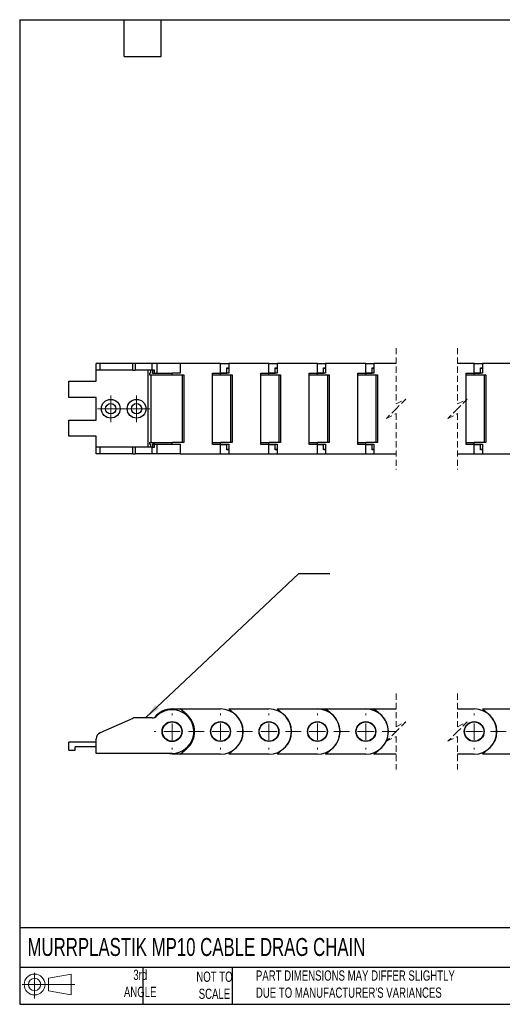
# Model space of a CAD drawing. Header units: millimetres. Extents: x 10 to 410, y 10 to 314.
# Tile 1 of 9: x 10 to 159, y 10 to 314. Entities that reach past the tile are written whole.
import ezdxf

# ---------------------------------------------------------------- set-up
doc = ezdxf.new("R2010")
doc.units = ezdxf.units.MM
doc.header["$LTSCALE"] = 1.5
doc.linetypes.add('CENTERX2', pattern=[20.32, 12.7, -2.54, 2.54, -2.54])
doc.linetypes.add('HIDDEN', pattern=[1.905, 1.27, -0.635])
doc.layers.add('TEXT', color=140, linetype='Continuous', lineweight=25)
doc.styles.add('SLDTEXTSTYLE0', font='TXT', dxfattribs={"width": 0.7})
doc.dimstyles.new('SLDDIMSTYLE3', dxfattribs={"dimtxt": 0.18, "dimasz": 4.953, "dimexe": 0, "dimexo": 0.0625, "dimgap": 0, "dimtad": 0, "dimtih": 1, "dimtoh": 1, "dimdec": 0, "dimrnd": 1e-09, "dimzin": 0, "dimdsep": 46, "dimtxsty": 'Standard', "dimsah": 1, "dimcen": 0.09, "dimadec": 0, "dimazin": 0, "dimtfac": 4.953, "dimtdec": 0, "dimtofl": 0, "dimtmove": 0, "dimatfit": 3, "dimfxl": 0, "dimfrac": 2, "dimtolj": 1, "dimtzin": 0, "dimarcsym": 0})

# ---------------------------------------------------------------- blocks, each defined once
blk = doc.blocks.new('Block11')
at = {"color": 7, "linetype": 'Continuous', "lineweight": 18}
for p, q in [((3.88, 7.97), (3.88, 0)), ((8.22, 6.25), (15.26, 7.55)), ((8.22, 2.39), (8.22, 6.25)), ((15.26, 7.55), (15.26, 1.1)), ((0, 4.32), (16.31, 4.32)), ((8.22, 2.39), (15.26, 1.1))]:
    blk.add_line(p, q, dxfattribs=at)
for radius in [3.23, 1.93]:
    blk.add_circle((3.88, 4.32), radius, dxfattribs=at)
blk = doc.blocks.new('Block12')
at = {"color": 7, "linetype": 'Continuous'}
blk.add_blockref('Block11', (0, 0), dxfattribs=at)
blk = doc.blocks.new('SW_CENTERMARKSYMBOL_1')
at = {"color": 0, "linetype": 'Continuous', "lineweight": 18}
for p, q in [((-60, 5.08), (-60, 5.54)), ((-45, 5.08), (-45, 5.54)), ((-30, 5.08), (-30, 5.54)), ((-15, 5.08), (-15, 5.54)), ((0, 5.08), (0, 5.54)), ((33.55, 5.08), (33.55, 5.54)), ((48.55, 5.08), (48.55, 5.54)), ((63.55, 5.08), (63.55, 5.54)), ((78.55, 5.08), (78.55, 5.54)), ((93.55, 5.08), (93.55, 5.54)), ((108.55, 5.08), (108.55, 5.54)), ((123.55, 5.08), (123.55, 5.54)), ((138.55, 5.08), (138.55, 5.54)), ((-65.08, 0), (-65.54, 0)), ((-60, 0), (-62.54, 0)), ((-60, 0), (-60, 2.54)), ((-60, 0), (-60, -2.54)), ((-60, 0), (-57.46, 0)), ((-45, 0), (-47.54, 0)), ((-45, 0), (-45, 2.54)), ((-45, 0), (-45, -2.54)), ((-45, 0), (-42.46, 0)), ((-30, 0), (-32.54, 0)), ((-30, 0), (-30, 2.54)), ((-30, 0), (-30, -2.54)), ((-30, 0), (-27.46, 0)), ((-15, 0), (-17.54, 0)), ((-15, 0), (-15, 2.54)), ((-15, 0), (-15, -2.54)), ((-15, 0), (-12.46, 0)), ((0, 0), (-2.54, 0)), ((0, 0), (0, 2.54)), ((0, 0), (0, -2.54)), ((0, 0), (2.54, 0)), ((33.55, 0), (31.01, 0)), ((33.55, 0), (33.55, 2.54)), ((33.55, 0), (33.55, -2.54)), ((33.55, 0), (36.09, 0)), ((48.55, 0), (46.01, 0)), ((48.55, 0), (48.55, 2.54)), ((48.55, 0), (48.55, -2.54)), ((48.55, 0), (51.09, 0)), ((63.55, 0), (61.01, 0)), ((63.55, 0), (63.55, 2.54)), ((63.55, 0), (63.55, -2.54)), ((63.55, 0), (66.09, 0)), ((78.55, 0), (76.01, 0)), ((78.55, 0), (78.55, 2.54)), ((78.55, 0), (78.55, -2.54)), ((78.55, 0), (81.09, 0)), ((93.55, 0), (91.01, 0)), ((93.55, 0), (93.55, 2.54)), ((93.55, 0), (93.55, -2.54)), ((93.55, 0), (96.09, 0)), ((108.55, 0), (106.01, 0)), ((108.55, 0), (108.55, 2.54)), ((108.55, 0), (108.55, -2.54)), ((108.55, 0), (111.09, 0)), ((123.55, 0), (121.01, 0)), ((123.55, 0), (123.55, 2.54)), ((123.55, 0), (123.55, -2.54)), ((123.55, 0), (126.09, 0)), ((138.55, 0), (136.01, 0)), ((138.55, 0), (138.55, 2.54)), ((138.55, 0), (138.55, -2.54)), ((138.55, 0), (141.09, 0)), ((143.63, 0), (144.09, 0)), ((-60, -5.08), (-60, -5.54)), ((-45, -5.08), (-45, -5.54)), ((-30, -5.08), (-30, -5.54)), ((-15, -5.08), (-15, -5.54)), ((0, -5.08), (0, -5.54)), ((33.55, -5.08), (33.55, -5.54)), ((48.55, -5.08), (48.55, -5.54)), ((63.55, -5.08), (63.55, -5.54)), ((78.55, -5.08), (78.55, -5.54)), ((93.55, -5.08), (93.55, -5.54)), ((108.55, -5.08), (108.55, -5.54)), ((123.55, -5.08), (123.55, -5.54)), ((138.55, -5.08), (138.55, -5.54))]:
    blk.add_line(p, q, dxfattribs=at)
at = {"color": 0, "linetype": 'CENTERX2', "lineweight": 18}
for p, q in [((-54.92, 0), (-50.08, 0)), ((-39.92, 0), (-35.08, 0)), ((-24.92, 0), (-20.08, 0)), ((-9.92, 0), (-5.08, 0)), ((5.08, 0), (9.37, 0)), ((28.42, 0), (28.47, 0)), ((38.63, 0), (43.47, 0)), ((53.63, 0), (58.47, 0)), ((68.63, 0), (73.47, 0)), ((83.63, 0), (88.47, 0)), ((98.63, 0), (103.47, 0)), ((113.63, 0), (118.47, 0)), ((128.63, 0), (133.47, 0))]:
    blk.add_line(p, q, dxfattribs=at)
blk = doc.blocks.new('SW_CENTERMARKSYMBOL_2')
at = {"color": 0, "linetype": 'Continuous', "lineweight": 18}
for p, q in [((-45, 5.08), (-45, 5.62)), ((-30, 5.08), (-30, 5.62)), ((-15, 5.08), (-15, 5.62)), ((0, 5.08), (0, 5.62)), ((33.55, 5.08), (33.55, 5.62)), ((48.55, 5.08), (48.55, 5.62)), ((63.55, 5.08), (63.55, 5.62)), ((78.55, 5.08), (78.55, 5.62)), ((93.55, 5.08), (93.55, 5.62)), ((108.55, 5.08), (108.55, 5.62)), ((123.55, 5.08), (123.55, 5.62)), ((138.55, 5.08), (138.55, 5.62)), ((153.55, 5.08), (153.55, 5.62)), ((-50.08, 0), (-50.61, 0)), ((-45, 0), (-47.54, 0)), ((-45, 0), (-45, 2.54)), ((-45, 0), (-45, -2.54)), ((-45, 0), (-42.46, 0)), ((-30, 0), (-32.54, 0)), ((-30, 0), (-30, 2.54)), ((-30, 0), (-30, -2.54)), ((-30, 0), (-27.46, 0)), ((-15, 0), (-17.54, 0)), ((-15, 0), (-15, 2.54)), ((-15, 0), (-15, -2.54)), ((-15, 0), (-12.46, 0)), ((0, 0), (-2.54, 0)), ((0, 0), (0, 2.54)), ((0, 0), (0, -2.54)), ((0, 0), (2.54, 0)), ((33.55, 0), (31.01, 0)), ((33.55, 0), (33.55, 2.54)), ((33.55, 0), (33.55, -2.54)), ((33.55, 0), (36.09, 0)), ((48.55, 0), (46.01, 0)), ((48.55, 0), (48.55, 2.54)), ((48.55, 0), (48.55, -2.54)), ((48.55, 0), (51.09, 0)), ((63.55, 0), (61.01, 0)), ((63.55, 0), (63.55, 2.54)), ((63.55, 0), (63.55, -2.54)), ((63.55, 0), (66.09, 0)), ((78.55, 0), (76.01, 0)), ((78.55, 0), (78.55, 2.54)), ((78.55, 0), (78.55, -2.54)), ((78.55, 0), (81.09, 0)), ((93.55, 0), (91.01, 0)), ((93.55, 0), (93.55, 2.54)), ((93.55, 0), (93.55, -2.54)), ((93.55, 0), (96.09, 0)), ((108.55, 0), (106.01, 0)), ((108.55, 0), (108.55, 2.54)), ((108.55, 0), (108.55, -2.54)), ((108.55, 0), (111.09, 0)), ((123.55, 0), (121.01, 0)), ((123.55, 0), (123.55, 2.54)), ((123.55, 0), (123.55, -2.54)), ((123.55, 0), (126.09, 0)), ((138.55, 0), (136.01, 0)), ((138.55, 0), (138.55, 2.54)), ((138.55, 0), (138.55, -2.54)), ((138.55, 0), (141.09, 0)), ((153.55, 0), (151.01, 0)), ((153.55, 0), (153.55, 2.54)), ((153.55, 0), (153.55, -2.54)), ((153.55, 0), (156.09, 0)), ((158.63, 0), (159.17, 0)), ((-45, -5.08), (-45, -5.61)), ((-30, -5.08), (-30, -5.61)), ((-15, -5.08), (-15, -5.61)), ((0, -5.08), (0, -5.61)), ((33.55, -5.08), (33.55, -5.61)), ((48.55, -5.08), (48.55, -5.61)), ((63.55, -5.08), (63.55, -5.61)), ((78.55, -5.08), (78.55, -5.61)), ((93.55, -5.08), (93.55, -5.61)), ((108.55, -5.08), (108.55, -5.61)), ((123.55, -5.08), (123.55, -5.61)), ((138.55, -5.08), (138.55, -5.61)), ((153.55, -5.08), (153.55, -5.61))]:
    blk.add_line(p, q, dxfattribs=at)
at = {"color": 0, "linetype": 'CENTERX2', "lineweight": 18}
for p, q in [((-39.92, 0), (-35.08, 0)), ((-24.92, 0), (-20.08, 0)), ((-9.92, 0), (-5.08, 0)), ((5.08, 0), (9.37, 0)), ((28.42, 0), (28.47, 0)), ((38.63, 0), (43.47, 0)), ((53.63, 0), (58.47, 0)), ((68.63, 0), (73.47, 0)), ((83.63, 0), (88.47, 0)), ((98.63, 0), (103.47, 0)), ((113.63, 0), (118.47, 0)), ((128.63, 0), (133.47, 0)), ((143.63, 0), (148.47, 0))]:
    blk.add_line(p, q, dxfattribs=at)
blk = doc.blocks.new('SW_CENTERMARKSYMBOL_6')
at = {"color": 0, "linetype": 'Continuous', "lineweight": 18}
for p, q in [((0, 2.54), (0, 4.14)), ((-2.54, 0), (-4.14, 0)), ((0, 0), (-2.54, 0)), ((0, 0), (0, 2.54)), ((0, 0), (0, -2.54)), ((0, 0), (2.54, 0)), ((2.54, 0), (4.14, 0)), ((0, -2.54), (0, -4.14))]:
    blk.add_line(p, q, dxfattribs=at)
blk = doc.blocks.new('SW_CENTERMARKSYMBOL_7')
at = {"color": 0, "linetype": 'Continuous', "lineweight": 18}
for p, q in [((0, 2.54), (0, 4.14)), ((-2.54, 0), (-4.14, 0)), ((0, 0), (-2.54, 0)), ((0, 0), (0, 2.54)), ((0, 0), (0, -2.54)), ((0, 0), (2.54, 0)), ((2.54, 0), (4.14, 0)), ((0, -2.54), (0, -4.14))]:
    blk.add_line(p, q, dxfattribs=at)

msp = doc.modelspace()

# ---------------------------------------------------------------- linework, layer by layer
at = {"color": 7, "linetype": 'HIDDEN', "lineweight": 18}
for p, q in [((126.09, 212.654), (126.09, 195.391)), ((145.14, 212.654), (145.14, 195.391)), ((126.09, 195.391), (129.09, 196.891)), ((129.09, 196.891), (126.09, 193.891)), ((145.14, 195.391), (148.14, 196.891)), ((148.14, 196.891), (145.14, 193.891)), ((126.09, 193.891), (123.09, 190.891)), ((123.09, 190.891), (126.09, 192.391)), ((126.09, 192.391), (126.09, 175.129)), ((145.14, 193.891), (142.14, 190.891)), ((142.14, 190.891), (145.14, 192.391)), ((145.14, 192.391), (145.14, 175.129)), ((126.09, 105.726), (126.09, 95.463)), ((145.14, 105.726), (145.14, 95.463)), ((126.09, 95.463), (129.09, 96.963)), ((129.09, 96.963), (126.09, 93.963)), ((145.14, 95.463), (148.14, 96.963)), ((148.14, 96.963), (145.14, 93.963)), ((126.09, 93.963), (123.09, 90.963)), ((123.09, 90.963), (126.09, 92.463)), ((126.09, 92.463), (126.09, 82.201)), ((145.14, 93.963), (142.14, 90.963)), ((142.14, 90.963), (145.14, 92.463)), ((145.14, 92.463), (145.14, 82.201))]:
    msp.add_line(p, q, dxfattribs=at)
for p, q in [((33.22, 205.791), (33.22, 207.891)), ((34.406, 207.891), (33.22, 207.891)), ((34.406, 205.791), (34.406, 207.891)), ((44.513, 207.891), (34.406, 207.891)), ((44.513, 205.791), (44.513, 207.891)), ((45.327, 207.891), (44.513, 207.891)), ((45.327, 207.891), (45.327, 205.791)), ((50.596, 207.891), (45.327, 207.891)), ((50.596, 205.791), (50.596, 207.891)), ((51.996, 207.891), (50.596, 207.891)), ((51.996, 207.891), (51.996, 204.891)), ((59.243, 207.891), (51.996, 207.891)), ((59.243, 207.891), (59.243, 204.891)), ((71.72, 207.891), (59.243, 207.891)), ((71.72, 204.941), (71.72, 207.891)), ((71.72, 207.891), (74.243, 207.891)), ((74.243, 207.891), (74.243, 204.891)), ((86.72, 207.891), (74.243, 207.891)), ((86.72, 204.941), (86.72, 207.891)), ((86.72, 207.891), (89.243, 207.891)), ((89.243, 207.891), (89.243, 204.891)), ((101.72, 207.891), (89.243, 207.891)), ((101.72, 204.941), (101.72, 207.891)), ((101.72, 207.891), (104.243, 207.891)), ((104.243, 207.891), (104.243, 204.891)), ((116.72, 207.891), (104.243, 207.891)), ((116.72, 204.941), (116.72, 207.891)), ((116.72, 207.891), (119.243, 207.891)), ((119.243, 207.891), (119.243, 204.891)), ((126.09, 207.891), (119.243, 207.891)), ((150.271, 207.891), (145.14, 207.891)), ((150.271, 204.941), (150.271, 207.891)), ((150.271, 207.891), (152.795, 207.891)), ((152.795, 207.891), (152.795, 204.891)), ((165.271, 207.891), (152.795, 207.891)), ((34.406, 205.791), (33.22, 205.791)), ((33.22, 202.391), (33.22, 205.791)), ((44.513, 205.791), (34.406, 205.791)), ((44.513, 205.791), (45.327, 205.791)), ((50.596, 205.791), (45.327, 205.791)), ((49.22, 205.791), (49.22, 181.991)), ((49.72, 204.891), (49.72, 204.391)), ((50.064, 204.891), (49.72, 204.891)), ((49.72, 204.391), (56.72, 204.391)), ((50.064, 205.791), (50.064, 204.891)), ((50.22, 183.391), (50.22, 204.391)), ((51.241, 205.791), (50.596, 205.791)), ((50.686, 205.791), (50.686, 204.891)), ((50.686, 204.891), (51.241, 204.891)), ((50.716, 204.891), (50.716, 205.791)), ((50.716, 204.891), (56.72, 204.891)), ((51.241, 204.891), (51.241, 205.791)), ((56.72, 204.391), (56.72, 204.891)), ((59.243, 204.891), (56.72, 204.891)), ((56.72, 204.391), (60.32, 204.391)), ((59.82, 204.391), (59.82, 183.391)), ((60.32, 204.391), (60.32, 183.391)), ((69.196, 204.941), (71.72, 204.941)), ((69.196, 182.841), (69.196, 204.941)), ((69.196, 204.891), (71.72, 204.891)), ((69.196, 204.391), (71.72, 204.391)), ((71.72, 204.941), (73.649, 204.941)), ((71.72, 204.391), (71.72, 204.891)), ((74.243, 204.891), (71.72, 204.891)), ((71.72, 204.391), (75.32, 204.391)), ((73.649, 206.591), (74.243, 206.591)), ((73.649, 204.941), (73.649, 206.591)), ((73.649, 206.491), (74.243, 206.491)), ((74.82, 204.391), (74.82, 183.391)), ((75.32, 204.391), (75.32, 183.391)), ((84.196, 204.941), (86.72, 204.941)), ((84.196, 182.841), (84.196, 204.941)), ((84.196, 204.891), (86.72, 204.891)), ((84.196, 204.391), (86.72, 204.391)), ((86.72, 204.941), (88.649, 204.941)), ((86.72, 204.391), (86.72, 204.891)), ((89.243, 204.891), (86.72, 204.891)), ((86.72, 204.391), (90.32, 204.391)), ((88.649, 206.591), (89.243, 206.591)), ((88.649, 204.941), (88.649, 206.591)), ((88.649, 206.491), (89.243, 206.491)), ((89.82, 204.391), (89.82, 183.391)), ((90.32, 204.391), (90.32, 183.391)), ((99.196, 204.941), (101.72, 204.941)), ((99.196, 182.841), (99.196, 204.941)), ((99.196, 204.891), (101.72, 204.891)), ((99.196, 204.391), (101.72, 204.391)), ((101.72, 204.941), (103.649, 204.941)), ((101.72, 204.391), (101.72, 204.891)), ((104.243, 204.891), (101.72, 204.891)), ((101.72, 204.391), (105.32, 204.391)), ((103.649, 206.591), (104.243, 206.591)), ((103.649, 204.941), (103.649, 206.591)), ((103.649, 206.491), (104.243, 206.491)), ((104.82, 204.391), (104.82, 183.391)), ((105.32, 204.391), (105.32, 183.391)), ((114.196, 204.941), (116.72, 204.941)), ((114.196, 182.841), (114.196, 204.941)), ((114.196, 204.891), (116.72, 204.891)), ((114.196, 204.391), (116.72, 204.391)), ((116.72, 204.941), (118.649, 204.941)), ((116.72, 204.391), (116.72, 204.891)), ((119.243, 204.891), (116.72, 204.891)), ((116.72, 204.391), (120.32, 204.391)), ((118.649, 206.591), (119.243, 206.591)), ((118.649, 204.941), (118.649, 206.591)), ((118.649, 206.491), (119.243, 206.491)), ((119.82, 204.391), (119.82, 183.391)), ((120.32, 204.391), (120.32, 183.391)), ((147.748, 204.941), (150.271, 204.941)), ((147.748, 182.841), (147.748, 204.941)), ((147.748, 204.891), (150.271, 204.891)), ((147.748, 204.391), (150.271, 204.391)), ((150.271, 204.941), (152.201, 204.941)), ((150.271, 204.391), (150.271, 204.891)), ((152.795, 204.891), (150.271, 204.891)), ((150.271, 204.391), (153.871, 204.391)), ((152.201, 206.591), (152.795, 206.591)), ((152.201, 204.941), (152.201, 206.591)), ((152.201, 206.491), (152.795, 206.491)), ((153.371, 204.391), (153.371, 183.391)), ((153.871, 204.391), (153.871, 183.391)), ((24.72, 197.391), (24.72, 202.391)), ((24.72, 202.391), (33.22, 202.391)), ((33.22, 197.391), (24.72, 197.391)), ((33.22, 190.391), (33.22, 197.391)), ((24.72, 185.391), (24.72, 190.391)), ((24.72, 190.391), (33.22, 190.391)), ((33.22, 185.391), (24.72, 185.391)), ((33.22, 181.991), (33.22, 185.391)), ((49.72, 183.391), (49.72, 182.891)), ((49.72, 183.391), (56.72, 183.391)), ((49.72, 182.891), (50.064, 182.891)), ((50.064, 182.891), (50.064, 181.991)), ((50.686, 182.891), (50.686, 181.991)), ((51.241, 182.891), (50.686, 182.891)), ((50.716, 181.991), (50.716, 182.891)), ((50.716, 182.891), (56.72, 182.891)), ((51.241, 181.991), (51.241, 182.891)), ((51.996, 182.891), (51.996, 179.891)), ((60.32, 183.391), (56.72, 183.391)), ((56.72, 182.891), (56.72, 183.391)), ((56.72, 182.891), (59.243, 182.891)), ((59.243, 182.891), (59.243, 179.891)), ((69.196, 183.391), (71.72, 183.391)), ((69.196, 182.891), (71.72, 182.891)), ((75.32, 183.391), (71.72, 183.391)), ((71.72, 182.891), (71.72, 183.391)), ((71.72, 182.891), (74.243, 182.891)), ((74.243, 182.891), (74.243, 179.891)), ((84.196, 183.391), (86.72, 183.391)), ((84.196, 182.891), (86.72, 182.891)), ((90.32, 183.391), (86.72, 183.391)), ((86.72, 182.891), (86.72, 183.391)), ((86.72, 182.891), (89.243, 182.891)), ((89.243, 182.891), (89.243, 179.891)), ((99.196, 183.391), (101.72, 183.391)), ((99.196, 182.891), (101.72, 182.891)), ((105.32, 183.391), (101.72, 183.391)), ((101.72, 182.891), (101.72, 183.391)), ((101.72, 182.891), (104.243, 182.891)), ((104.243, 182.891), (104.243, 179.891)), ((114.196, 183.391), (116.72, 183.391)), ((114.196, 182.891), (116.72, 182.891)), ((120.32, 183.391), (116.72, 183.391)), ((116.72, 182.891), (116.72, 183.391)), ((116.72, 182.891), (119.243, 182.891)), ((119.243, 182.891), (119.243, 179.891)), ((147.748, 183.391), (150.271, 183.391)), ((147.748, 182.891), (150.271, 182.891)), ((153.871, 183.391), (150.271, 183.391)), ((150.271, 182.891), (150.271, 183.391)), ((150.271, 182.891), (152.795, 182.891)), ((152.795, 182.891), (152.795, 179.891)), ((33.22, 179.891), (33.22, 181.991)), ((34.406, 181.991), (33.22, 181.991)), ((34.406, 179.891), (33.22, 179.891)), ((34.406, 179.891), (34.406, 181.991)), ((44.513, 181.991), (34.406, 181.991)), ((44.513, 179.891), (34.406, 179.891)), ((44.513, 179.891), (44.513, 181.991)), ((45.327, 181.991), (44.513, 181.991)), ((44.513, 179.891), (45.327, 179.891)), ((45.327, 181.991), (45.327, 179.891)), ((50.596, 181.991), (45.327, 181.991)), ((50.596, 179.891), (45.327, 179.891)), ((50.596, 179.891), (50.596, 181.991)), ((50.596, 181.991), (51.241, 181.991)), ((51.996, 179.891), (50.596, 179.891)), ((59.243, 179.891), (51.996, 179.891)), ((59.243, 179.891), (71.72, 179.891)), ((71.72, 182.841), (69.196, 182.841)), ((71.72, 179.891), (71.72, 182.841)), ((71.72, 182.841), (73.649, 182.841)), ((71.72, 179.891), (74.243, 179.891)), ((73.649, 181.191), (73.649, 182.841)), ((74.243, 181.291), (73.649, 181.291)), ((74.243, 181.191), (73.649, 181.191)), ((74.243, 179.891), (86.72, 179.891)), ((86.72, 182.841), (84.196, 182.841)), ((86.72, 179.891), (86.72, 182.841)), ((86.72, 182.841), (88.649, 182.841)), ((86.72, 179.891), (89.243, 179.891)), ((88.649, 181.191), (88.649, 182.841)), ((89.243, 181.291), (88.649, 181.291)), ((89.243, 181.191), (88.649, 181.191)), ((89.243, 179.891), (101.72, 179.891)), ((101.72, 182.841), (99.196, 182.841)), ((101.72, 179.891), (101.72, 182.841)), ((101.72, 182.841), (103.649, 182.841)), ((101.72, 179.891), (104.243, 179.891)), ((103.649, 181.191), (103.649, 182.841)), ((104.243, 181.291), (103.649, 181.291)), ((104.243, 181.191), (103.649, 181.191)), ((104.243, 179.891), (116.72, 179.891)), ((116.72, 182.841), (114.196, 182.841)), ((116.72, 179.891), (116.72, 182.841)), ((116.72, 182.841), (118.649, 182.841)), ((116.72, 179.891), (119.243, 179.891)), ((118.649, 181.191), (118.649, 182.841)), ((119.243, 181.291), (118.649, 181.291)), ((119.243, 181.191), (118.649, 181.191)), ((119.243, 179.891), (126.09, 179.891)), ((145.14, 179.891), (150.271, 179.891)), ((150.271, 182.841), (147.748, 182.841)), ((150.271, 179.891), (150.271, 182.841)), ((150.271, 182.841), (152.201, 182.841)), ((150.271, 179.891), (152.795, 179.891)), ((152.201, 181.191), (152.201, 182.841)), ((152.795, 181.291), (152.201, 181.291)), ((152.795, 181.191), (152.201, 181.191)), ((152.795, 179.891), (165.271, 179.891)), ((56.72, 100.963), (59.243, 100.963)), ((61.256, 99.228), (59.243, 100.963)), ((59.243, 100.963), (71.72, 100.963)), ((76.256, 99.228), (74.243, 100.963)), ((74.243, 100.963), (86.72, 100.963)), ((91.256, 99.228), (89.243, 100.963)), ((89.243, 100.963), (101.72, 100.963)), ((101.72, 100.963), (104.243, 100.963)), ((106.256, 99.228), (104.243, 100.963)), ((104.243, 100.963), (116.72, 100.963)), ((116.72, 100.963), (119.243, 100.963)), ((121.256, 99.228), (119.243, 100.963)), ((119.243, 100.963), (126.09, 100.963)), ((145.14, 100.963), (150.271, 100.963)), ((154.808, 99.228), (152.795, 100.963)), ((152.795, 100.963), (165.271, 100.963)), ((44.513, 98.04), (34.406, 93.54)), ((50.596, 98.213), (45.327, 98.213)), ((62.664, 97.563), (62.429, 97.563)), ((33.22, 87.213), (33.22, 91.713)), ((24.72, 88.213), (24.72, 90.713)), ((33.22, 90.713), (24.72, 90.713)), ((26.72, 88.213), (26.72, 89.213)), ((33.22, 89.213), (26.72, 89.213)), ((59.243, 86.963), (61.256, 88.698)), ((62.664, 90.363), (62.429, 90.363)), ((74.243, 86.963), (76.256, 88.698)), ((89.243, 86.963), (91.256, 88.698)), ((104.243, 86.963), (106.256, 88.698)), ((119.243, 86.963), (121.256, 88.698)), ((152.795, 86.963), (154.808, 88.698)), ((24.72, 88.213), (26.72, 88.213)), ((56.72, 87.213), (33.22, 87.213)), ((59.243, 86.963), (56.72, 86.963)), ((71.72, 86.963), (59.243, 86.963)), ((86.72, 86.963), (74.243, 86.963)), ((101.72, 86.963), (89.243, 86.963)), ((116.72, 86.963), (104.243, 86.963)), ((126.09, 86.963), (119.243, 86.963)), ((150.271, 86.963), (145.14, 86.963)), ((165.271, 86.963), (152.795, 86.963))]:
    msp.add_line(p, q)
at = {"flags": 128}
msp.add_lwpolyline([(56.72, 86.963), (55.085, 87.157), (54.865, 87.213)], dxfattribs=at)
for centre, radius in [((37.72, 193.891), 2.9), ((37.72, 193.891), 1.6), ((45.72, 193.891), 2.9), ((45.72, 193.891), 1.6), ((56.72, 93.963), 3.1), ((56.72, 93.963), 3), ((71.72, 93.963), 3.075), ((71.72, 93.963), 3), ((86.72, 93.963), 3.075), ((86.72, 93.963), 3), ((101.72, 93.963), 3.075), ((101.72, 93.963), 3), ((116.72, 93.963), 3.075), ((116.72, 93.963), 3), ((150.271, 93.963), 3.075), ((150.271, 93.963), 3)]:
    msp.add_circle(centre, radius)
for centre, radius, start, end in [((56.72, 93.963), 7, 90.00004, 141.50834), ((56.72, 93.963), 6.75, 269.99996, 134.41531), ((71.72, 93.963), 7, 270, 90), ((86.72, 93.963), 7, 270, 90), ((101.72, 93.963), 7, 270, 90), ((116.72, 93.963), 7, 270, 90), ((150.271, 93.963), 7, 270, 90), ((45.327, 96.213), 2, 89.9997, 113.99989), ((50.596, 100.213), 2, 270.0006, 314.41465), ((56.72, 93.963), 6.95, 310.74977, 49.25023), ((71.72, 93.963), 6.95, 310.75004, 49.24996), ((86.72, 93.963), 6.95, 310.75004, 49.24996), ((101.72, 93.963), 6.95, 310.75004, 49.24996), ((116.72, 93.963), 6.95, 310.75004, 49.24996), ((150.271, 93.963), 6.95, 310.75004, 49.24996), ((35.22, 91.713), 2, 114.00002, 180.00028)]:
    msp.add_arc(centre, radius, start, end)
at = {"layer": 'TEXT'}
for p, q in [((9.525, 314.325), (409.575, 314.325)), ((9.525, 314.325), (9.525, 9.525)), ((41.91, 302.895), (41.91, 314.325)), ((53.34, 302.895), (53.34, 314.325)), ((41.91, 302.895), (53.34, 302.895)), ((409.575, 33.189), (9.525, 33.189)), ((409.575, 20.955), (9.525, 20.955)), ((47.625, 20.955), (47.625, 9.525)), ((75.317, 20.955), (75.317, 9.525)), ((9.525, 9.525), (409.575, 9.525))]:
    msp.add_line(p, q, dxfattribs=at)

# ---------------------------------------------------------------- block references
at = {"color": 7, "linetype": 'Continuous', "lineweight": 0}
for name, p in [('SW_CENTERMARKSYMBOL_6', (37.72, 193.891)), ('SW_CENTERMARKSYMBOL_7', (45.72, 193.891)), ('SW_CENTERMARKSYMBOL_1', (116.72, 93.963)), ('SW_CENTERMARKSYMBOL_2', (116.72, 93.963))]:
    msp.add_blockref(name, p, dxfattribs=at)
at = {"layer": 'TEXT'}
msp.add_blockref('Block12', (10.257, 11.331), dxfattribs=at)

# ---------------------------------------------------------------- texts
at = {"layer": 'TEXT', "style": 'SLDTEXTSTYLE0'}
for s, insert, char_height, attachment_point in [('MURRPLASTIK MP10 CABLE DRAG CHAIN', (11.949, 30.048), 5.55625, 1), ('3rd^JANGLE', (46.849, 20.229), 3.175, 2), ('NOT TO^JSCALE', (69.834, 19.659), 3.175, 2), ("PART DIMENSIONS MAY DIFFER SLIGHTLY ^JDUE TO MANUFACTURER'S VARIANCES", (82.679, 20.02), 3.175, 1)]:
    msp.add_mtext(s, dxfattribs=dict(at, insert=insert, char_height=char_height, attachment_point=attachment_point))

# ---------------------------------------------------------------- leaders
at = {"layer": 'TEXT'}
msp.add_leader([(48.492, 98.213), (96.007, 142.904), (105.532, 142.904)], dimstyle='SLDDIMSTYLE3', dxfattribs=at)

doc.saveas('drawing.dxf')
